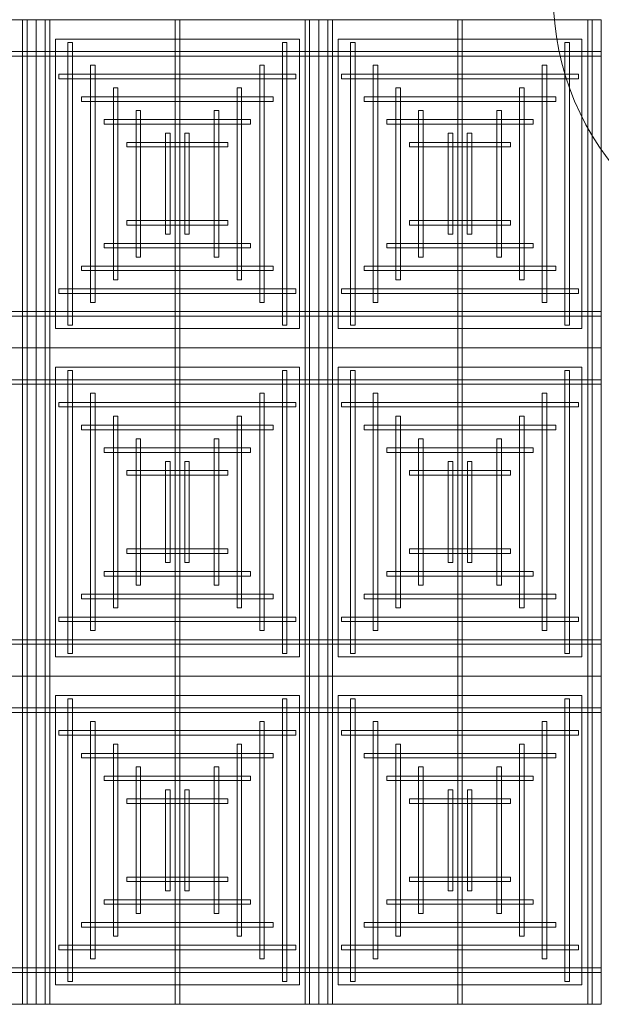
# Model space of a CAD drawing. Header units: millimetres. Extents: x 49250 to 72845, y -20157 to 18303.
# Tile 4 of 16: x 53243 to 55532, y 3344 to 7217. Entities that reach past the tile are written whole.
import ezdxf

# ---------------------------------------------------------------- set-up
doc = ezdxf.new("R2010")
doc.units = ezdxf.units.MM
doc.header["$MEASUREMENT"] = 0
doc.layers.get('0').update_dxf_attribs({"lineweight": 5})
for name, color, linetype, lineweight in [('IRISH HOUSE_FF46_HYD AIRPORT_HVAC DUCTING LAYOUT 3$0$Ceiling', 14, 'Continuous', 9), ('IRISH HOUSE_FF46_HYD AIRPORT_HVAC DUCTING LAYOUT 3$0$Grey', 8, 'Continuous', 9), ('M-MEP-ELPR-EQUIP', 6, 'Continuous', 20)]:
    doc.layers.add(name, color=color, linetype=linetype, lineweight=lineweight)
doc.layers.add('IRISH HOUSE_FF46_HYD AIRPORT_HVAC DUCTING LAYOUT 3$0$RCP LAYOUT', color=8, linetype='Continuous')

# ---------------------------------------------------------------- blocks, each defined once
blk = doc.blocks.new('IRISH HOUSE_FF46_HYD AIRPORT_HVAC DUCTING LAYOUT 3$0$IRISH HOUSE-RCP LAYOUT')
at = {"color": 8, "lineweight": 0, "ltscale": 0.25}
for p, q in [((2960.8, -1954.5), (1848.5, -1954.5)), ((2960.8, -3245.4), (2960.8, -1954.5)), ((2960.8, -3245.4), (2960.8, -1954.5)), ((2960.8, -1954.5), (4073.1, -1954.5)), ((4073.1, -1954.5), (4073.1, -3245.4)), ((4073.1, -3245.4), (4073.1, -1954.5)), ((4073.1, -1954.5), (5185.4, -1954.5)), ((5185.4, -1954.5), (5185.4, -3245.4)), ((3037, -3169.2), (3037, -2030.7)), ((3037, -2030.7), (3996.9, -2030.7)), ((3996.9, -2030.7), (3996.9, -3169.2)), ((4149.3, -3169.2), (4149.3, -2030.7)), ((4149.3, -2030.7), (5109.2, -2030.7)), ((5109.2, -2030.7), (5109.2, -3169.2)), ((3996.9, -3169.2), (3037, -3169.2)), ((5109.2, -3169.2), (4149.3, -3169.2)), ((1848.5, -3245.4), (2960.8, -3245.4)), ((2960.8, -3245.4), (1848.5, -3245.4)), ((4073.1, -3245.4), (2960.8, -3245.4)), ((2960.8, -4536.3), (2960.8, -3245.4)), ((2960.8, -3245.4), (4073.1, -3245.4)), ((2960.8, -4536.3), (2960.8, -3245.4)), ((4073.1, -3245.4), (4073.1, -4536.3)), ((5185.4, -3245.4), (4073.1, -3245.4)), ((4073.1, -3245.4), (4073.1, -4536.3)), ((5185.4, -3245.4), (4073.1, -3245.4)), ((5185.4, -4536.3), (5185.4, -3245.4)), ((3037, -4460.1), (3037, -3321.6)), ((3037, -3321.6), (3996.9, -3321.6)), ((3996.9, -3321.6), (3996.9, -4460.1)), ((5109.2, -3321.6), (4149.3, -3321.6)), ((4149.3, -3321.6), (4149.3, -4460.1)), ((5109.2, -4460.1), (5109.2, -3321.6)), ((3996.9, -4460.1), (3037, -4460.1)), ((4149.3, -4460.1), (5109.2, -4460.1)), ((1848.5, -4536.3), (2960.8, -4536.3)), ((1848.5, -4536.3), (2960.8, -4536.3)), ((4073.1, -4536.3), (2960.8, -4536.3)), ((4073.1, -4536.3), (2960.8, -4536.3)), ((2960.8, -4536.3), (2960.8, -5827.2)), ((2960.8, -4536.3), (2960.8, -5827.2)), ((4073.1, -5827.2), (4073.1, -4536.3)), ((4073.1, -4536.3), (5185.4, -4536.3)), ((4073.1, -4536.3), (5185.4, -4536.3)), ((4073.1, -5827.2), (4073.1, -4536.3)), ((5185.4, -4536.3), (5185.4, -5827.2)), ((3996.9, -4612.5), (3037, -4612.5)), ((3037, -4612.5), (3037, -5751)), ((3996.9, -5751), (3996.9, -4612.5)), ((4149.3, -4612.5), (5109.2, -4612.5)), ((4149.3, -5751), (4149.3, -4612.5)), ((5109.2, -4612.5), (5109.2, -5751)), ((3037, -5751), (3996.9, -5751)), ((5109.2, -5751), (4149.3, -5751)), ((2960.8, -5827.2), (1848.5, -5827.2)), ((2960.8, -5827.2), (4073.1, -5827.2)), ((5185.4, -5827.2), (4073.1, -5827.2))]:
    blk.add_line(p, q, dxfattribs=at)
at = {"layer": 'IRISH HOUSE_FF46_HYD AIRPORT_HVAC DUCTING LAYOUT 3$0$Ceiling', "color": 8, "lineweight": 0, "ltscale": 0.25}
for p, q in [((2907.2, -3245.4), (2907.2, -1954.5)), ((2907.2, -1954.5), (2925.1, -1954.5)), ((2925.1, -1954.5), (2925.1, -3245.4)), ((3014.4, -1954.5), (2996.6, -1954.5)), ((2996.6, -1954.5), (2996.6, -3245.4)), ((3014.4, -3245.4), (3014.4, -1954.5)), ((3508, -3245.4), (3508, -1954.5)), ((3508, -1954.5), (3525.9, -1954.5)), ((3525.9, -1954.5), (3525.9, -3245.4)), ((4019.5, -3245.4), (4019.5, -1954.5)), ((4019.5, -1954.5), (4037.4, -1954.5)), ((4037.4, -1954.5), (4037.4, -3245.4)), ((4126.7, -1954.5), (4108.9, -1954.5)), ((4108.9, -1954.5), (4108.9, -3245.4)), ((4126.7, -3245.4), (4126.7, -1954.5)), ((4620.3, -3245.4), (4620.3, -1954.5)), ((4620.3, -1954.5), (4638.2, -1954.5)), ((4638.2, -1954.5), (4638.2, -3245.4)), ((5131.8, -3245.4), (5131.8, -1954.5)), ((5131.8, -1954.5), (5149.6, -1954.5)), ((5149.6, -1954.5), (5149.6, -3245.4)), ((3085.9, -3156.1), (3085.9, -2043.9)), ((3085.9, -2043.9), (3103.8, -2043.9)), ((3103.8, -2043.9), (3103.8, -3156.1)), ((3930.1, -3156.1), (3930.1, -2043.9)), ((3930.1, -2043.9), (3948, -2043.9)), ((3948, -2043.9), (3948, -3156.1)), ((4198.2, -3156.1), (4198.2, -2043.9)), ((4198.2, -2043.9), (4216.1, -2043.9)), ((4216.1, -2043.9), (4216.1, -3156.1)), ((5042.4, -3156.1), (5042.4, -2043.9)), ((5042.4, -2043.9), (5060.3, -2043.9)), ((5060.3, -2043.9), (5060.3, -3156.1)), ((1848.5, -2079.6), (2960.8, -2079.6)), ((2960.8, -2079.6), (2960.8, -2097.5)), ((4073.1, -2079.6), (2960.8, -2079.6)), ((2960.8, -2079.6), (2960.8, -2097.5)), ((4073.1, -2097.5), (4073.1, -2079.6)), ((5185.4, -2079.6), (4073.1, -2079.6)), ((4073.1, -2079.6), (4073.1, -2097.5)), ((5185.4, -2097.5), (5185.4, -2079.6)), ((2960.8, -2097.5), (1848.5, -2097.5)), ((2960.8, -2097.5), (4073.1, -2097.5)), ((4073.1, -2097.5), (5185.4, -2097.5)), ((3175.3, -3066.7), (3175.3, -2133.2)), ((3175.3, -2133.2), (3193.2, -2133.2)), ((3193.2, -2133.2), (3193.2, -3066.7)), ((3840.8, -3066.7), (3840.8, -2133.2)), ((3840.8, -2133.2), (3858.6, -2133.2)), ((3858.6, -2133.2), (3858.6, -3066.7)), ((4287.6, -3066.7), (4287.6, -2133.2)), ((4287.6, -2133.2), (4305.5, -2133.2)), ((4305.5, -2133.2), (4305.5, -3066.7)), ((4953, -3066.7), (4953, -2133.2)), ((4953, -2133.2), (4970.9, -2133.2)), ((4970.9, -2133.2), (4970.9, -3066.7)), ((3050.2, -2169), (3050.2, -2186.9)), ((3983.6, -2169), (3050.2, -2169)), ((3050.2, -2186.9), (3983.6, -2186.9)), ((3983.6, -2186.9), (3983.6, -2169)), ((4162.5, -2169), (4162.5, -2186.9)), ((5095.9, -2169), (4162.5, -2169)), ((4162.5, -2186.9), (5095.9, -2186.9)), ((5095.9, -2186.9), (5095.9, -2169)), ((3264.7, -2977.3), (3264.7, -2222.6)), ((3264.7, -2222.6), (3282.5, -2222.6)), ((3282.5, -2222.6), (3282.5, -2977.3)), ((3751.4, -2977.3), (3751.4, -2222.6)), ((3751.4, -2222.6), (3769.3, -2222.6)), ((3769.3, -2222.6), (3769.3, -2977.3)), ((4376.9, -2977.3), (4376.9, -2222.6)), ((4376.9, -2222.6), (4394.8, -2222.6)), ((4394.8, -2222.6), (4394.8, -2977.3)), ((4863.7, -2977.3), (4863.7, -2222.6)), ((4863.7, -2222.6), (4881.5, -2222.6)), ((4881.5, -2222.6), (4881.5, -2977.3)), ((3139.5, -2258.3), (3139.5, -2276.2)), ((3894.2, -2258.3), (3139.5, -2258.3)), ((3139.5, -2276.2), (3894.2, -2276.2)), ((3894.2, -2276.2), (3894.2, -2258.3)), ((4251.8, -2258.3), (4251.8, -2276.2)), ((5006.5, -2258.3), (4251.8, -2258.3)), ((4251.8, -2276.2), (5006.5, -2276.2)), ((5006.5, -2276.2), (5006.5, -2258.3)), ((3354, -2888), (3354, -2312)), ((3354, -2312), (3371.9, -2312)), ((3371.9, -2312), (3371.9, -2888)), ((3679.8, -2312), (3661.9, -2312)), ((3661.9, -2312), (3661.9, -2888)), ((3679.8, -2888), (3679.8, -2312)), ((4466.3, -2888), (4466.3, -2312)), ((4466.3, -2312), (4484.2, -2312)), ((4484.2, -2312), (4484.2, -2888)), ((4792.1, -2312), (4774.2, -2312)), ((4774.2, -2312), (4774.2, -2888)), ((4792.1, -2888), (4792.1, -2312)), ((3228.9, -2347.7), (3228.9, -2365.6)), ((3804.9, -2347.7), (3228.9, -2347.7)), ((3804.9, -2365.6), (3804.9, -2347.7)), ((4341.2, -2347.7), (4341.2, -2365.6)), ((4917.2, -2347.7), (4341.2, -2347.7)), ((4917.2, -2365.6), (4917.2, -2347.7)), ((3228.9, -2365.6), (3804.9, -2365.6)), ((4341.2, -2365.6), (4917.2, -2365.6)), ((3318.3, -2437.1), (3318.3, -2454.9)), ((3715.6, -2437.1), (3318.3, -2437.1)), ((3470.2, -2798.6), (3470.2, -2401.3)), ((3470.2, -2401.3), (3488.1, -2401.3)), ((3488.1, -2401.3), (3488.1, -2798.6)), ((3563.6, -2401.3), (3545.8, -2401.3)), ((3545.8, -2401.3), (3545.8, -2798.6)), ((3563.6, -2798.6), (3563.6, -2401.3)), ((3715.6, -2454.9), (3715.6, -2437.1)), ((4430.6, -2437.1), (4430.6, -2454.9)), ((4827.8, -2437.1), (4430.6, -2437.1)), ((4582.5, -2798.6), (4582.5, -2401.3)), ((4582.5, -2401.3), (4600.3, -2401.3)), ((4600.3, -2401.3), (4600.3, -2798.6)), ((4675.9, -2401.3), (4658, -2401.3)), ((4658, -2401.3), (4658, -2798.6)), ((4675.9, -2798.6), (4675.9, -2401.3)), ((4827.8, -2454.9), (4827.8, -2437.1)), ((3318.3, -2454.9), (3715.6, -2454.9)), ((4430.6, -2454.9), (4827.8, -2454.9)), ((3318.3, -2762.9), (3318.3, -2745)), ((3318.3, -2745), (3715.6, -2745)), ((3715.6, -2745), (3715.6, -2762.9)), ((4430.6, -2762.9), (4430.6, -2745)), ((4430.6, -2745), (4827.8, -2745)), ((4827.8, -2745), (4827.8, -2762.9)), ((3715.6, -2762.9), (3318.3, -2762.9)), ((4827.8, -2762.9), (4430.6, -2762.9)), ((3488.1, -2798.6), (3470.2, -2798.6)), ((3545.8, -2798.6), (3563.6, -2798.6)), ((4600.3, -2798.6), (4582.5, -2798.6)), ((4658, -2798.6), (4675.9, -2798.6)), ((3228.9, -2852.2), (3228.9, -2834.4)), ((3228.9, -2834.4), (3804.9, -2834.4)), ((3804.9, -2852.2), (3228.9, -2852.2)), ((3804.9, -2834.4), (3804.9, -2852.2)), ((4341.2, -2852.2), (4341.2, -2834.4)), ((4341.2, -2834.4), (4917.2, -2834.4)), ((4917.2, -2852.2), (4341.2, -2852.2)), ((4917.2, -2834.4), (4917.2, -2852.2)), ((3371.9, -2888), (3354, -2888)), ((3661.9, -2888), (3679.8, -2888)), ((4484.2, -2888), (4466.3, -2888)), ((4774.2, -2888), (4792.1, -2888)), ((3139.6, -2941.6), (3139.6, -2923.7)), ((3139.6, -2923.7), (3894.3, -2923.7)), ((3894.3, -2941.6), (3139.6, -2941.6)), ((3894.3, -2923.7), (3894.3, -2941.6)), ((4251.8, -2941.6), (4251.8, -2923.7)), ((4251.8, -2923.7), (5006.6, -2923.7)), ((5006.6, -2941.6), (4251.8, -2941.6)), ((5006.6, -2923.7), (5006.6, -2941.6)), ((3282.5, -2977.3), (3264.7, -2977.3)), ((3769.3, -2977.3), (3751.4, -2977.3)), ((4394.8, -2977.3), (4376.9, -2977.3)), ((4881.5, -2977.3), (4863.7, -2977.3)), ((3050.2, -3030.9), (3050.2, -3013.1)), ((3050.2, -3013.1), (3983.6, -3013.1)), ((3983.6, -3013.1), (3983.6, -3030.9)), ((4162.5, -3030.9), (4162.5, -3013.1)), ((4162.5, -3013.1), (5095.9, -3013.1)), ((5095.9, -3013.1), (5095.9, -3030.9)), ((3983.6, -3030.9), (3050.2, -3030.9)), ((5095.9, -3030.9), (4162.5, -3030.9)), ((3193.2, -3066.7), (3175.3, -3066.7)), ((3858.6, -3066.7), (3840.8, -3066.7)), ((4305.5, -3066.7), (4287.6, -3066.7)), ((4970.9, -3066.7), (4953, -3066.7)), ((2960.8, -3102.4), (1848.5, -3102.4)), ((1848.5, -3120.3), (2960.8, -3120.3)), ((2960.8, -3120.3), (2960.8, -3102.4)), ((2960.8, -3102.4), (4073.1, -3102.4)), ((2960.8, -3120.3), (2960.8, -3102.4)), ((4073.1, -3120.3), (2960.8, -3120.3)), ((4073.1, -3102.4), (4073.1, -3120.3)), ((4073.1, -3102.4), (5185.4, -3102.4)), ((4073.1, -3120.3), (4073.1, -3102.4)), ((5185.4, -3120.3), (4073.1, -3120.3)), ((5185.4, -3102.4), (5185.4, -3120.3)), ((3103.8, -3156.1), (3085.9, -3156.1)), ((3948, -3156.1), (3930.1, -3156.1)), ((4216.1, -3156.1), (4198.2, -3156.1)), ((5060.3, -3156.1), (5042.4, -3156.1)), ((2925.1, -3245.4), (2907.2, -3245.4)), ((2907.2, -4536.3), (2907.2, -3245.4)), ((2907.2, -3245.4), (2925.1, -3245.4)), ((2925.1, -3245.4), (2925.1, -4536.3)), ((2996.6, -3245.4), (3014.4, -3245.4)), ((3014.4, -3245.4), (2996.6, -3245.4)), ((2996.6, -3245.4), (2996.6, -4536.3)), ((3014.4, -4536.3), (3014.4, -3245.4)), ((3525.9, -3245.4), (3508, -3245.4)), ((3508, -4536.3), (3508, -3245.4)), ((3508, -3245.4), (3525.9, -3245.4)), ((3525.9, -3245.4), (3525.9, -4536.3)), ((4037.4, -3245.4), (4019.5, -3245.4)), ((4019.5, -4536.3), (4019.5, -3245.4)), ((4019.5, -3245.4), (4037.4, -3245.4)), ((4037.4, -3245.4), (4037.4, -4536.3)), ((4126.7, -3245.4), (4108.9, -3245.4)), ((4108.9, -3245.4), (4108.9, -4536.3)), ((4108.9, -3245.4), (4126.7, -3245.4)), ((4126.7, -4536.3), (4126.7, -3245.4)), ((4638.2, -3245.4), (4620.3, -3245.4)), ((4620.3, -3245.4), (4620.3, -4536.3)), ((4638.2, -3245.4), (4620.3, -3245.4)), ((4638.2, -4536.3), (4638.2, -3245.4)), ((5131.8, -4536.3), (5131.8, -3245.4)), ((5131.8, -3245.4), (5149.6, -3245.4)), ((5149.6, -3245.4), (5131.8, -3245.4)), ((5149.6, -3245.4), (5149.6, -4536.3)), ((3085.9, -4447), (3085.9, -3334.8)), ((3085.9, -3334.8), (3103.8, -3334.8)), ((3103.8, -3334.8), (3103.8, -4447)), ((3930.1, -4447), (3930.1, -3334.8)), ((3930.1, -3334.8), (3948, -3334.8)), ((3948, -3334.8), (3948, -4447)), ((4216.1, -3334.8), (4198.2, -3334.8)), ((4198.2, -3334.8), (4198.2, -4447)), ((4216.1, -4447), (4216.1, -3334.8)), ((5060.3, -3334.8), (5042.4, -3334.8)), ((5042.4, -3334.8), (5042.4, -4447)), ((5060.3, -4447), (5060.3, -3334.8)), ((1848.5, -3370.5), (2960.8, -3370.5)), ((2960.8, -3388.4), (1848.5, -3388.4)), ((4073.1, -3370.5), (2960.8, -3370.5)), ((2960.8, -3370.5), (2960.8, -3388.4)), ((2960.8, -3370.5), (2960.8, -3388.4)), ((2960.8, -3388.4), (4073.1, -3388.4)), ((4073.1, -3388.4), (4073.1, -3370.5)), ((4073.1, -3388.4), (4073.1, -3370.5)), ((4073.1, -3370.5), (5185.4, -3370.5)), ((5185.4, -3388.4), (4073.1, -3388.4)), ((5185.4, -3370.5), (5185.4, -3388.4)), ((3175.3, -4357.6), (3175.3, -3424.1)), ((3175.3, -3424.1), (3193.2, -3424.1)), ((3193.2, -3424.1), (3193.2, -4357.6)), ((3840.8, -4357.6), (3840.8, -3424.1)), ((3840.8, -3424.1), (3858.6, -3424.1)), ((3858.6, -3424.1), (3858.6, -4357.6)), ((4305.5, -3424.1), (4287.6, -3424.1)), ((4287.6, -3424.1), (4287.6, -4357.6)), ((4305.5, -4357.6), (4305.5, -3424.1)), ((4970.9, -3424.1), (4953, -3424.1)), ((4953, -3424.1), (4953, -4357.6)), ((4970.9, -4357.6), (4970.9, -3424.1)), ((3050.2, -3459.9), (3050.2, -3477.8)), ((3983.6, -3459.9), (3050.2, -3459.9)), ((3050.2, -3477.8), (3983.6, -3477.8)), ((3983.6, -3477.8), (3983.6, -3459.9)), ((4162.6, -3477.8), (4162.6, -3459.9)), ((4162.6, -3459.9), (5096, -3459.9)), ((5096, -3477.8), (4162.6, -3477.8)), ((5096, -3459.9), (5096, -3477.8)), ((3264.7, -4268.2), (3264.7, -3513.5)), ((3264.7, -3513.5), (3282.5, -3513.5)), ((3282.5, -3513.5), (3282.5, -4268.2)), ((3751.4, -4268.2), (3751.4, -3513.5)), ((3751.4, -3513.5), (3769.3, -3513.5)), ((3769.3, -3513.5), (3769.3, -4268.2)), ((4394.8, -3513.5), (4376.9, -3513.5)), ((4376.9, -3513.5), (4376.9, -4268.2)), ((4394.8, -4268.2), (4394.8, -3513.5)), ((4881.5, -3513.5), (4863.7, -3513.5)), ((4863.7, -3513.5), (4863.7, -4268.2)), ((4881.5, -4268.2), (4881.5, -3513.5)), ((3139.5, -3549.3), (3139.5, -3567.1)), ((3894.2, -3549.3), (3139.5, -3549.3)), ((3894.2, -3567.1), (3894.2, -3549.3)), ((4252, -3567.1), (4252, -3549.3)), ((4252, -3549.3), (5006.7, -3549.3)), ((5006.7, -3549.3), (5006.7, -3567.1)), ((3139.5, -3567.1), (3894.2, -3567.1)), ((5006.7, -3567.1), (4252, -3567.1)), ((3228.9, -3638.6), (3228.9, -3656.5)), ((3804.9, -3638.6), (3228.9, -3638.6)), ((3354, -4178.9), (3354, -3602.9)), ((3354, -3602.9), (3371.9, -3602.9)), ((3371.9, -3602.9), (3371.9, -4178.9)), ((3679.8, -3602.9), (3661.9, -3602.9)), ((3661.9, -3602.9), (3661.9, -4178.9)), ((3679.8, -4178.9), (3679.8, -3602.9)), ((3804.9, -3656.5), (3804.9, -3638.6)), ((4341.3, -3656.5), (4341.3, -3638.6)), ((4341.3, -3638.6), (4917.3, -3638.6)), ((4466.4, -4178.9), (4466.4, -3602.9)), ((4466.4, -3602.9), (4484.3, -3602.9)), ((4484.3, -3602.9), (4484.3, -4178.9)), ((4792.2, -3602.9), (4774.3, -3602.9)), ((4774.3, -3602.9), (4774.3, -4178.9)), ((4792.2, -4178.9), (4792.2, -3602.9)), ((4917.3, -3638.6), (4917.3, -3656.5)), ((3228.9, -3656.5), (3804.9, -3656.5)), ((4917.3, -3656.5), (4341.3, -3656.5)), ((3470.2, -4089.5), (3470.2, -3692.2)), ((3470.2, -3692.2), (3488.1, -3692.2)), ((3488.1, -3692.2), (3488.1, -4089.5)), ((3563.6, -3692.2), (3545.8, -3692.2)), ((3545.8, -3692.2), (3545.8, -4089.5)), ((3563.6, -4089.5), (3563.6, -3692.2)), ((4582.6, -4089.5), (4582.6, -3692.2)), ((4582.6, -3692.2), (4600.4, -3692.2)), ((4600.4, -3692.2), (4600.4, -4089.5)), ((4676, -3692.2), (4658.1, -3692.2)), ((4658.1, -3692.2), (4658.1, -4089.5)), ((4676, -4089.5), (4676, -3692.2)), ((3318.3, -3728), (3318.3, -3745.9)), ((3715.6, -3728), (3318.3, -3728)), ((3318.3, -3745.9), (3715.6, -3745.9)), ((3715.6, -3745.9), (3715.6, -3728)), ((4430.7, -3745.9), (4430.7, -3728)), ((4430.7, -3728), (4827.9, -3728)), ((4827.9, -3745.9), (4430.7, -3745.9)), ((4827.9, -3728), (4827.9, -3745.9)), ((3318.3, -4053.8), (3318.3, -4035.9)), ((3318.3, -4035.9), (3715.6, -4035.9)), ((3715.6, -4053.8), (3318.3, -4053.8)), ((3715.6, -4035.9), (3715.6, -4053.8)), ((4827.9, -4035.9), (4430.7, -4035.9)), ((4430.7, -4035.9), (4430.7, -4053.8)), ((4430.7, -4053.8), (4827.9, -4053.8)), ((4827.9, -4053.8), (4827.9, -4035.9)), ((3488.1, -4089.5), (3470.2, -4089.5)), ((3545.8, -4089.5), (3563.6, -4089.5)), ((4600.4, -4089.5), (4582.6, -4089.5)), ((4658.1, -4089.5), (4676, -4089.5)), ((3228.9, -4143.1), (3228.9, -4125.3)), ((3228.9, -4125.3), (3804.9, -4125.3)), ((3804.9, -4143.1), (3228.9, -4143.1)), ((3804.9, -4125.3), (3804.9, -4143.1)), ((4917.3, -4125.3), (4341.3, -4125.3)), ((4341.3, -4125.3), (4341.3, -4143.1)), ((4341.3, -4143.1), (4917.3, -4143.1)), ((4917.3, -4143.1), (4917.3, -4125.3)), ((3371.9, -4178.9), (3354, -4178.9)), ((3661.9, -4178.9), (3679.8, -4178.9)), ((4484.3, -4178.9), (4466.4, -4178.9)), ((4774.3, -4178.9), (4792.2, -4178.9)), ((3139.6, -4232.5), (3139.6, -4214.6)), ((3139.6, -4214.6), (3894.3, -4214.6)), ((3894.3, -4214.6), (3894.3, -4232.5)), ((5006.7, -4214.6), (4251.9, -4214.6)), ((4251.9, -4214.6), (4251.9, -4232.5)), ((5006.7, -4232.5), (5006.7, -4214.6)), ((3894.3, -4232.5), (3139.6, -4232.5)), ((4251.9, -4232.5), (5006.7, -4232.5)), ((3282.5, -4268.2), (3264.7, -4268.2)), ((3769.3, -4268.2), (3751.4, -4268.2)), ((4376.9, -4268.2), (4394.8, -4268.2)), ((4863.7, -4268.2), (4881.5, -4268.2)), ((3050.2, -4321.9), (3050.2, -4304)), ((3050.2, -4304), (3983.6, -4304)), ((3983.6, -4321.9), (3050.2, -4321.9)), ((3983.6, -4304), (3983.6, -4321.9)), ((5096, -4304), (4162.6, -4304)), ((4162.6, -4304), (4162.6, -4321.9)), ((4162.6, -4321.9), (5096, -4321.9)), ((5096, -4321.9), (5096, -4304)), ((3193.2, -4357.6), (3175.3, -4357.6)), ((3858.6, -4357.6), (3840.8, -4357.6)), ((4287.6, -4357.6), (4305.5, -4357.6)), ((4953, -4357.6), (4970.9, -4357.6)), ((2960.8, -4393.3), (1848.5, -4393.3)), ((1848.5, -4411.2), (2960.8, -4411.2)), ((2960.8, -4393.3), (4073.1, -4393.3)), ((2960.8, -4411.2), (2960.8, -4393.3)), ((2960.8, -4411.2), (2960.8, -4393.3)), ((4073.1, -4411.2), (2960.8, -4411.2)), ((4073.1, -4393.3), (4073.1, -4411.2)), ((5185.4, -4393.3), (4073.1, -4393.3)), ((4073.1, -4393.3), (4073.1, -4411.2)), ((4073.1, -4411.2), (5185.4, -4411.2)), ((5185.4, -4411.2), (5185.4, -4393.3)), ((3103.8, -4447), (3085.9, -4447)), ((3948, -4447), (3930.1, -4447)), ((4198.2, -4447), (4216.1, -4447)), ((5042.4, -4447), (5060.3, -4447)), ((2925.1, -4536.3), (2907.2, -4536.3)), ((2925.1, -4536.3), (2907.2, -4536.3)), ((2907.2, -4536.3), (2907.2, -5827.2)), ((2925.1, -5827.2), (2925.1, -4536.3)), ((2996.6, -4536.3), (3014.4, -4536.3)), ((2996.6, -4536.3), (3014.4, -4536.3)), ((2996.6, -5827.2), (2996.6, -4536.3)), ((3014.4, -4536.3), (3014.4, -5827.2)), ((3525.9, -4536.3), (3508, -4536.3)), ((3525.9, -4536.3), (3508, -4536.3)), ((3508, -4536.3), (3508, -5827.2)), ((3525.9, -5827.2), (3525.9, -4536.3)), ((4037.4, -4536.3), (4019.5, -4536.3)), ((4037.4, -4536.3), (4019.5, -4536.3)), ((4019.5, -4536.3), (4019.5, -5827.2)), ((4037.4, -5827.2), (4037.4, -4536.3)), ((4108.9, -4536.3), (4126.7, -4536.3)), ((4108.9, -4536.3), (4126.7, -4536.3)), ((4108.9, -5827.2), (4108.9, -4536.3)), ((4126.7, -4536.3), (4126.7, -5827.2)), ((4620.3, -4536.3), (4638.2, -4536.3)), ((4620.3, -4536.3), (4638.2, -4536.3)), ((4620.3, -5827.2), (4620.3, -4536.3)), ((4638.2, -4536.3), (4638.2, -5827.2)), ((5149.6, -4536.3), (5131.8, -4536.3)), ((5149.6, -4536.3), (5131.8, -4536.3)), ((5131.8, -4536.3), (5131.8, -5827.2)), ((5149.6, -5827.2), (5149.6, -4536.3)), ((3103.8, -4625.7), (3085.9, -4625.7)), ((3085.9, -4625.7), (3085.9, -5737.9)), ((3103.8, -5737.9), (3103.8, -4625.7)), ((3948, -4625.7), (3930.1, -4625.7)), ((3930.1, -4625.7), (3930.1, -5737.9)), ((3948, -5737.9), (3948, -4625.7)), ((4198.2, -4625.7), (4216.1, -4625.7)), ((4198.2, -5737.9), (4198.2, -4625.7)), ((4216.1, -4625.7), (4216.1, -5737.9)), ((5042.4, -4625.7), (5060.3, -4625.7)), ((5042.4, -5737.9), (5042.4, -4625.7)), ((5060.3, -4625.7), (5060.3, -5737.9)), ((1848.5, -4661.4), (2960.8, -4661.4)), ((2960.8, -4679.3), (1848.5, -4679.3)), ((4073.1, -4661.4), (2960.8, -4661.4)), ((2960.8, -4661.4), (2960.8, -4679.3)), ((2960.8, -4661.4), (2960.8, -4679.3)), ((2960.8, -4679.3), (4073.1, -4679.3)), ((4073.1, -4679.3), (4073.1, -4661.4)), ((4073.1, -4679.3), (4073.1, -4661.4)), ((4073.1, -4661.4), (5185.4, -4661.4)), ((5185.4, -4679.3), (4073.1, -4679.3)), ((5185.4, -4661.4), (5185.4, -4679.3)), ((3193.2, -4715.1), (3175.3, -4715.1)), ((3175.3, -4715.1), (3175.3, -5648.5)), ((3193.2, -5648.5), (3193.2, -4715.1)), ((3858.6, -4715.1), (3840.8, -4715.1)), ((3840.8, -4715.1), (3840.8, -5648.5)), ((3858.6, -5648.5), (3858.6, -4715.1)), ((4287.6, -4715.1), (4305.5, -4715.1)), ((4287.6, -5648.5), (4287.6, -4715.1)), ((4305.5, -4715.1), (4305.5, -5648.5)), ((4953, -4715.1), (4970.9, -4715.1)), ((4953, -5648.5), (4953, -4715.1)), ((4970.9, -4715.1), (4970.9, -5648.5)), ((3050.2, -4750.8), (3050.2, -4768.7)), ((3983.6, -4750.8), (3050.2, -4750.8)), ((3983.6, -4768.7), (3983.6, -4750.8)), ((4162.6, -4768.7), (4162.6, -4750.8)), ((4162.6, -4750.8), (5096, -4750.8)), ((5096, -4750.8), (5096, -4768.7)), ((3050.2, -4768.7), (3983.6, -4768.7)), ((5096, -4768.7), (4162.6, -4768.7)), ((3139.6, -4840.2), (3139.6, -4858)), ((3894.3, -4840.2), (3139.6, -4840.2)), ((3282.5, -4804.4), (3264.7, -4804.4)), ((3264.7, -4804.4), (3264.7, -5559.1)), ((3282.5, -5559.1), (3282.5, -4804.4)), ((3769.3, -4804.4), (3751.4, -4804.4)), ((3751.4, -4804.4), (3751.4, -5559.1)), ((3769.3, -5559.1), (3769.3, -4804.4)), ((3894.3, -4858), (3894.3, -4840.2)), ((4251.9, -4858), (4251.9, -4840.2)), ((4251.9, -4840.2), (5006.7, -4840.2)), ((4376.9, -4804.4), (4394.8, -4804.4)), ((4376.9, -5559.1), (4376.9, -4804.4)), ((4394.8, -4804.4), (4394.8, -5559.1)), ((4863.7, -4804.4), (4881.5, -4804.4)), ((4863.7, -5559.1), (4863.7, -4804.4)), ((4881.5, -4804.4), (4881.5, -5559.1)), ((5006.7, -4840.2), (5006.7, -4858)), ((3139.6, -4858), (3894.3, -4858)), ((5006.7, -4858), (4251.9, -4858)), ((3371.9, -4893.8), (3354, -4893.8)), ((3354, -4893.8), (3354, -5469.8)), ((3371.9, -5469.8), (3371.9, -4893.8)), ((3661.9, -4893.8), (3679.8, -4893.8)), ((3661.9, -5469.8), (3661.9, -4893.8)), ((3679.8, -4893.8), (3679.8, -5469.8)), ((4484.3, -4893.8), (4466.4, -4893.8)), ((4466.4, -4893.8), (4466.4, -5469.8)), ((4484.3, -5469.8), (4484.3, -4893.8)), ((4774.3, -4893.8), (4792.2, -4893.8)), ((4774.3, -5469.8), (4774.3, -4893.8)), ((4792.2, -4893.8), (4792.2, -5469.8)), ((3228.9, -4929.5), (3228.9, -4947.4)), ((3804.9, -4929.5), (3228.9, -4929.5)), ((3228.9, -4947.4), (3804.9, -4947.4)), ((3804.9, -4947.4), (3804.9, -4929.5)), ((4341.3, -4947.4), (4341.3, -4929.5)), ((4341.3, -4929.5), (4917.3, -4929.5)), ((4917.3, -4947.4), (4341.3, -4947.4)), ((4917.3, -4929.5), (4917.3, -4947.4)), ((3488.1, -4983.1), (3470.2, -4983.1)), ((3470.2, -4983.1), (3470.2, -5380.4)), ((3488.1, -5380.4), (3488.1, -4983.1)), ((3545.8, -4983.1), (3563.6, -4983.1)), ((3545.8, -5380.4), (3545.8, -4983.1)), ((3563.6, -4983.1), (3563.6, -5380.4)), ((4600.4, -4983.1), (4582.6, -4983.1)), ((4582.6, -4983.1), (4582.6, -5380.4)), ((4600.4, -5380.4), (4600.4, -4983.1)), ((4658.1, -4983.1), (4676, -4983.1)), ((4658.1, -5380.4), (4658.1, -4983.1)), ((4676, -4983.1), (4676, -5380.4)), ((3318.3, -5018.9), (3318.3, -5036.8)), ((3715.6, -5018.9), (3318.3, -5018.9)), ((3715.6, -5036.8), (3715.6, -5018.9)), ((4430.7, -5036.8), (4430.7, -5018.9)), ((4430.7, -5018.9), (4827.9, -5018.9)), ((4827.9, -5018.9), (4827.9, -5036.8)), ((3318.3, -5036.8), (3715.6, -5036.8)), ((4827.9, -5036.8), (4430.7, -5036.8)), ((3318.3, -5344.7), (3318.3, -5326.8)), ((3318.3, -5326.8), (3715.6, -5326.8)), ((3715.6, -5326.8), (3715.6, -5344.7)), ((4827.9, -5326.8), (4430.7, -5326.8)), ((4430.7, -5326.8), (4430.7, -5344.7)), ((4827.9, -5344.7), (4827.9, -5326.8)), ((3715.6, -5344.7), (3318.3, -5344.7)), ((3470.2, -5380.4), (3488.1, -5380.4)), ((3563.6, -5380.4), (3545.8, -5380.4)), ((4430.7, -5344.7), (4827.9, -5344.7)), ((4582.6, -5380.4), (4600.4, -5380.4)), ((4676, -5380.4), (4658.1, -5380.4)), ((3228.9, -5434), (3228.9, -5416.2)), ((3228.9, -5416.2), (3804.9, -5416.2)), ((3804.9, -5416.2), (3804.9, -5434)), ((4917.3, -5416.2), (4341.3, -5416.2)), ((4341.3, -5416.2), (4341.3, -5434)), ((4917.3, -5434), (4917.3, -5416.2)), ((3804.9, -5434), (3228.9, -5434)), ((4341.3, -5434), (4917.3, -5434)), ((3354, -5469.8), (3371.9, -5469.8)), ((3679.8, -5469.8), (3661.9, -5469.8)), ((4466.4, -5469.8), (4484.3, -5469.8)), ((4792.2, -5469.8), (4774.3, -5469.8)), ((3139.5, -5523.4), (3139.5, -5505.5)), ((3139.5, -5505.5), (3894.2, -5505.5)), ((3894.2, -5523.4), (3139.5, -5523.4)), ((3894.2, -5505.5), (3894.2, -5523.4)), ((5006.7, -5505.5), (4252, -5505.5)), ((4252, -5505.5), (4252, -5523.4)), ((4252, -5523.4), (5006.7, -5523.4)), ((5006.7, -5523.4), (5006.7, -5505.5)), ((3264.7, -5559.1), (3282.5, -5559.1)), ((3751.4, -5559.1), (3769.3, -5559.1)), ((4394.8, -5559.1), (4376.9, -5559.1)), ((4881.5, -5559.1), (4863.7, -5559.1)), ((3050.2, -5612.8), (3050.2, -5594.9)), ((3050.2, -5594.9), (3983.6, -5594.9)), ((3983.6, -5612.8), (3050.2, -5612.8)), ((3983.6, -5594.9), (3983.6, -5612.8)), ((5096, -5594.9), (4162.6, -5594.9)), ((4162.6, -5594.9), (4162.6, -5612.8)), ((4162.6, -5612.8), (5096, -5612.8)), ((5096, -5612.8), (5096, -5594.9)), ((3175.3, -5648.5), (3193.2, -5648.5)), ((3840.8, -5648.5), (3858.6, -5648.5)), ((4305.5, -5648.5), (4287.6, -5648.5)), ((4970.9, -5648.5), (4953, -5648.5)), ((2960.8, -5684.3), (1848.5, -5684.3)), ((2960.8, -5684.3), (4073.1, -5684.3)), ((2960.8, -5702.1), (2960.8, -5684.3)), ((2960.8, -5702.1), (2960.8, -5684.3)), ((4073.1, -5684.3), (4073.1, -5702.1)), ((5185.4, -5684.3), (4073.1, -5684.3)), ((4073.1, -5684.3), (4073.1, -5702.1)), ((5185.4, -5702.1), (5185.4, -5684.3)), ((1848.5, -5702.1), (2960.8, -5702.1)), ((4073.1, -5702.1), (2960.8, -5702.1)), ((4073.1, -5702.1), (5185.4, -5702.1)), ((3085.9, -5737.9), (3103.8, -5737.9)), ((3930.1, -5737.9), (3948, -5737.9)), ((4216.1, -5737.9), (4198.2, -5737.9)), ((5060.3, -5737.9), (5042.4, -5737.9)), ((2907.2, -5827.2), (2925.1, -5827.2)), ((3014.4, -5827.2), (2996.6, -5827.2)), ((3508, -5827.2), (3525.9, -5827.2)), ((4019.5, -5827.2), (4037.4, -5827.2)), ((4126.7, -5827.2), (4108.9, -5827.2)), ((4638.2, -5827.2), (4620.3, -5827.2)), ((5131.8, -5827.2), (5149.6, -5827.2))]:
    blk.add_line(p, q, dxfattribs=at)
at = {"layer": 'IRISH HOUSE_FF46_HYD AIRPORT_HVAC DUCTING LAYOUT 3$0$Grey', "color": 8, "lineweight": 0, "ltscale": 0.25}
blk.add_arc((6063.1, -1859.5), 1066.8, 180, 270, dxfattribs=at)
blk = doc.blocks.new('IRISH HOUSE_FF46_HYD AIRPORT_HVAC DUCTING LAYOUT 3')
at = {"layer": 'IRISH HOUSE_FF46_HYD AIRPORT_HVAC DUCTING LAYOUT 3$0$RCP LAYOUT', "lineweight": 0}
blk.add_blockref('IRISH HOUSE_FF46_HYD AIRPORT_HVAC DUCTING LAYOUT 3$0$IRISH HOUSE-RCP LAYOUT', (0, 0), dxfattribs=at)

msp = doc.modelspace()

# ---------------------------------------------------------------- block references
at = {"layer": 'M-MEP-ELPR-EQUIP'}
msp.add_blockref('IRISH HOUSE_FF46_HYD AIRPORT_HVAC DUCTING LAYOUT 3', (50347, 9171.7), dxfattribs=at)

doc.saveas('drawing.dxf')
